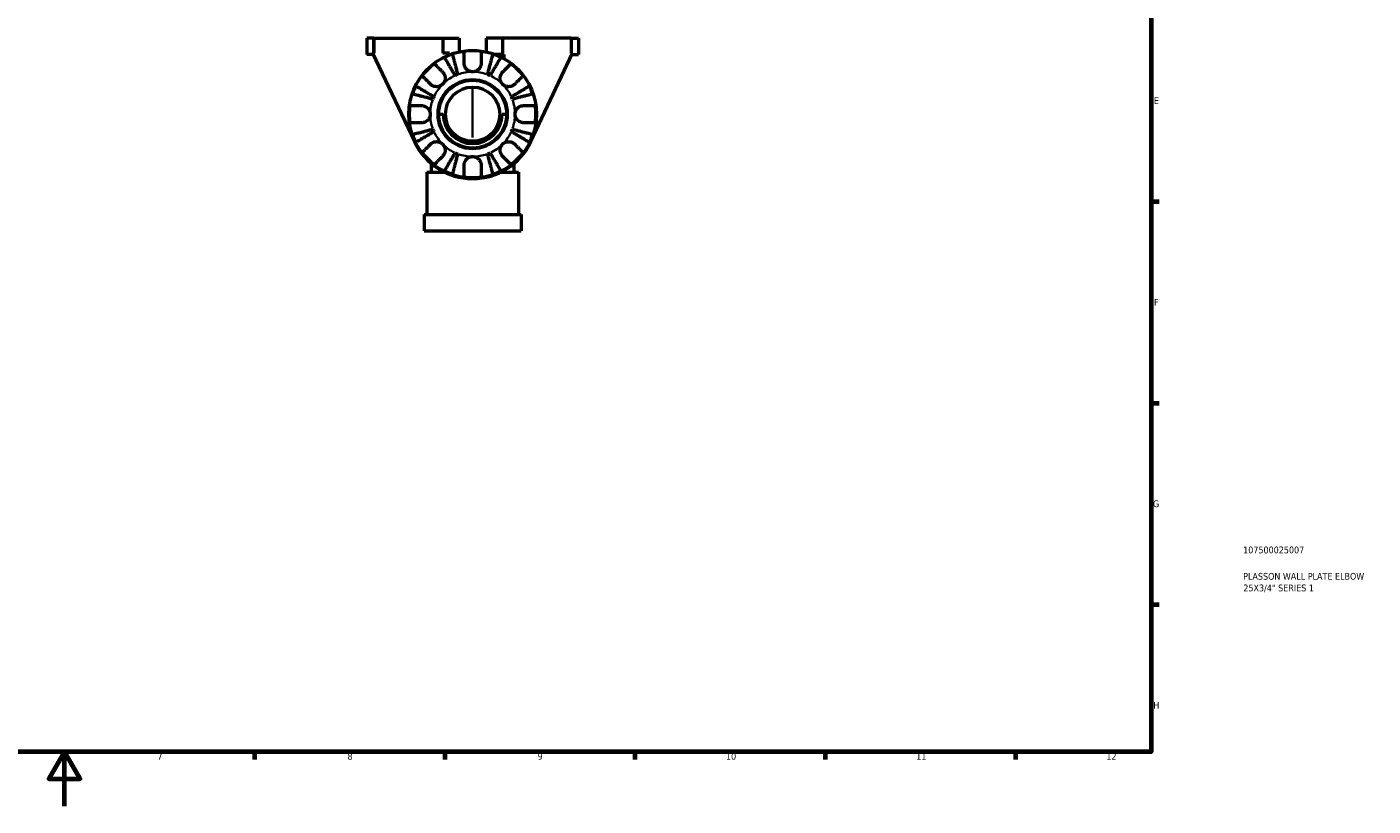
# Model space of a CAD drawing. Header units: millimetres. Extents: x 0 to 903, y 0 to 594.
# Tile 3 of 5: x 407 to 903, y 0 to 287. Entities that reach past the tile are written whole.
import ezdxf

# ---------------------------------------------------------------- set-up
doc = ezdxf.new("R2010")
doc.units = ezdxf.units.MM
for name, color, linetype, lineweight in [('Border (ISO)', 7, 'Continuous', 70), ('Title (ISO)', 7, 'Continuous', 50), ('Visible (ISO)', 7, 'Continuous', 50), ('Visible Narrow (ISO)', 7, 'Continuous', 35)]:
    doc.layers.add(name, color=color, linetype=linetype, lineweight=lineweight)
doc.styles.add('Note Text (ISO)', font='tahoma.ttf')

# ---------------------------------------------------------------- blocks, each defined once
blk = doc.blocks.new('Borders Default Border')
at = {"layer": 'Border (ISO)'}
for p, q in [((821, 222.75), (823.9, 222.75)), ((821, 148.5), (823.9, 148.5)), ((821, 74.25), (823.9, 74.25)), ((490.58, 20), (490.58, 17.1)), ((560.67, 20), (560.67, 17.1)), ((630.75, 20), (630.75, 17.1)), ((700.83, 20), (700.83, 17.1)), ((770.92, 20), (770.92, 17.1))]:
    blk.add_line(p, q, dxfattribs=at)
at = {"layer": 'Border (ISO)', "flags": 128}
for points in [[(20, 20), (20, 574), (821, 574), (821, 20), (20, 20)], [(420.5, 0), (420.5, 20), (414.73, 10), (426.27, 10), (420.5, 20)]]:
    blk.add_lwpolyline(points, dxfattribs=at)
at = {"layer": 'Border (ISO)', "color": 232, "true_color": 0xca0064, "char_height": 2.5, "attachment_point": 7, "style": 'Note Text (ISO)'}
for s, insert in [('E', (821.94, 258.63)), ('F', (822, 184.38)), ('G', (821.61, 110.08)), ('H', (821.74, 35.88)), ('7', (454.77, 17.1)), ('8', (524.81, 17.04)), ('9', (594.88, 17.05)), ('10', (664.29, 17.05)), ('11', (734.37, 17.1)), ('12', (804.46, 17.1))]:
    blk.add_mtext(s, dxfattribs=dict(at, insert=insert))
blk = doc.blocks.new('Title Blocks ISO')
at = {"layer": 'Title (ISO)', "color": 232, "true_color": 0xca0064, "style": 'Note Text (ISO)'}
for tag, p in [('PART_NUMBER_001', (33.84, 73.13)), ('DESCRIPTION_001', (33.84, 63.4)), ('DESCRIPTION_002', (33.91, 59.12))]:
    blk.add_attdef(tag, p, '', height=2.5, dxfattribs=at)

msp = doc.modelspace()

# ---------------------------------------------------------------- linework, layer by layer
at = {"layer": 'Visible (ISO)'}
for p, q in [((534.569, 282.927), (531.924, 282.927)), ((531.924, 282.927), (531.924, 276.927)), ((534.569, 282.927), (534.571, 282.927)), ((534.569, 277.427), (534.569, 282.927)), ((534.571, 282.927), (534.571, 277.427)), ((534.571, 282.927), (559.924, 282.927)), ((559.924, 282.927), (565.924, 282.927)), ((559.924, 282.927), (559.924, 277.427)), ((565.924, 282.927), (565.924, 277.889)), ((575.924, 282.927), (575.924, 277.889)), ((581.924, 282.927), (575.924, 282.927)), ((607.276, 282.927), (581.924, 282.927)), ((581.924, 282.927), (581.924, 276.927)), ((607.278, 282.927), (607.276, 282.927)), ((607.276, 282.927), (607.276, 277.427)), ((607.278, 282.927), (609.924, 282.927)), ((607.278, 282.927), (607.278, 277.427)), ((609.924, 282.927), (609.924, 276.927)), ((534.306, 276.927), (531.924, 276.927)), ((534.071, 277.427), (549.453, 244.804)), ((534.571, 277.427), (534.071, 277.427)), ((562.424, 277.427), (559.924, 277.427)), ((562.424, 276.836), (562.424, 277.427)), ((562.424, 276.927), (562.662, 276.927)), ((581.924, 276.927), (579.185, 276.927)), ((582.424, 276.927), (581.924, 276.927)), ((582.424, 276.927), (582.424, 275.421)), ((592.395, 244.804), (607.776, 277.427)), ((607.776, 277.427), (607.276, 277.427)), ((607.541, 276.927), (609.924, 276.927)), ((558.424, 254.927), (560.071, 254.927)), ((581.776, 254.927), (583.424, 254.927)), ((554.042, 233.527), (560.651, 233.527)), ((554.042, 233.527), (554.042, 217.927)), ((581.196, 233.527), (587.805, 233.527)), ((587.805, 233.527), (587.805, 217.927)), ((553.077, 217.927), (588.77, 217.927)), ((553.077, 217.927), (553.077, 211.927)), ((588.77, 217.927), (588.77, 211.927)), ((553.077, 211.927), (588.77, 211.927))]:
    msp.add_line(p, q, dxfattribs=at)
for radius in [23.5, 12.75, 12.5, 10]:
    msp.add_circle((570.924, 254.927), radius, dxfattribs=at)
for radius, start, end in [(23.341, 82.24391, 97.75609), (23.341, 127.24391, 142.75609), (23.341, 108.62342, 116.37658), (23.341, 63.62342, 71.37658), (23.341, 37.24391, 52.75609), (15.625, 110.66622, 114.33378), (15.625, 65.66622, 69.33378), (23.341, 153.62342, 161.37658), (23.341, 18.62342, 26.37658), (23.341, 172.24391, 187.75609), (15.625, 155.66622, 159.33378), (15.625, 20.66622, 24.33378), (23.341, 352.24391, 7.75609), (15.625, 200.66622, 204.33378), (15.625, 335.66622, 339.33378), (23.341, 198.62342, 206.37658), (23.738, 205.2436, 334.7564), (23.341, 333.62342, 341.37658), (23.341, 217.24391, 232.75609), (15.625, 245.66622, 249.33378), (15.625, 290.66622, 294.33378), (23.341, 307.24391, 322.75609), (23.341, 243.62342, 251.37658), (23.341, 288.62342, 296.37658), (23.341, 262.24391, 277.75609)]:
    msp.add_arc((570.924, 254.927), radius, start, end, dxfattribs=at)
msp.add_ellipse((570.924, 254.927), major_axis=(10.853, 0), ratio=0.9995783, start_param=3.1415927, end_param=6.2831853, dxfattribs=at)
for points, knots in [([(567.774, 273.702), (567.774, 274.035), (567.774, 274.372), (567.774, 275.139), (567.774, 275.553), (567.774, 276.245), (567.774, 276.588), (567.774, 277.18), (567.774, 277.429), (567.774, 277.796), (567.774, 277.951), (567.774, 278.055)], [3.89239507, 3.89239507, 3.89239507, 3.89239507, 3.99831093, 3.99831093, 4.14541915, 4.14541915, 4.2913159, 4.2913159, 4.43721264, 4.43721264, 4.57824766, 4.57824766, 4.57824766, 4.57824766]), ([(574.074, 278.055), (574.074, 277.951), (574.074, 277.796), (574.074, 277.429), (574.074, 277.18), (574.074, 276.588), (574.074, 276.245), (574.074, 275.553), (574.074, 275.139), (574.074, 274.372), (574.074, 274.035), (574.074, 273.702)], [0.14941001, 0.14941001, 0.14941001, 0.14941001, 0.29044502, 0.29044502, 0.43634177, 0.43634177, 0.58223851, 0.58223851, 0.72934673, 0.72934673, 0.83526259, 0.83526259, 0.83526259, 0.83526259]), ([(556.797, 273.508), (556.871, 273.435), (556.98, 273.325), (557.24, 273.066), (557.416, 272.89), (557.834, 272.471), (558.077, 272.229), (558.567, 271.739), (558.859, 271.446), (559.401, 270.904), (559.639, 270.666), (559.875, 270.431)], [0.14941001, 0.14941001, 0.14941001, 0.14941001, 0.29044502, 0.29044502, 0.43634177, 0.43634177, 0.58223851, 0.58223851, 0.72934673, 0.72934673, 0.83526259, 0.83526259, 0.83526259, 0.83526259]), ([(564.485, 269.164), (564.237, 269.586), (563.966, 270.046), (563.435, 270.947), (563.175, 271.389), (562.717, 272.166), (562.477, 272.574), (562.028, 273.336), (561.82, 273.689), (561.47, 274.283), (561.297, 274.577), (560.998, 275.085), (560.872, 275.299), (560.685, 275.615), (560.606, 275.749), (560.554, 275.838)], [3.5133937, 3.5133937, 3.5133937, 3.5133937, 3.6601181, 3.6601181, 3.8068425, 3.8068425, 3.9529976, 3.9529976, 4.0991526, 4.0991526, 4.2449679, 4.2449679, 4.3907831, 4.3907831, 4.5326305, 4.5326305, 4.5326305, 4.5326305]), ([(563.47, 277.046), (563.496, 276.946), (563.535, 276.795), (563.627, 276.44), (563.689, 276.2), (563.836, 275.629), (563.922, 275.298), (564.094, 274.631), (564.197, 274.234), (564.418, 273.378), (564.537, 272.92), (564.763, 272.046), (564.891, 271.551), (565.153, 270.538), (565.287, 270.02), (565.409, 269.547)], [0.1494024, 0.1494024, 0.1494024, 0.1494024, 0.2912498, 0.2912498, 0.4370651, 0.4370651, 0.5828803, 0.5828803, 0.7290354, 0.7290354, 0.8751905, 0.8751905, 1.0219149, 1.0219149, 1.1686392, 1.1686392, 1.1686392, 1.1686392]), ([(570.924, 270.552), (570.704, 270.552), (570.485, 270.575), (570.042, 270.669), (569.818, 270.743), (569.233, 271.013), (568.899, 271.255), (568.422, 271.766), (568.256, 272.003), (568.03, 272.441), (567.954, 272.631), (567.841, 273.021), (567.805, 273.218), (567.778, 273.511), (567.774, 273.607), (567.774, 273.702)], [-2.17667965, -2.17667965, -2.17667965, -2.17667965, -2.11086653, -2.11086653, -2.04055216, -2.04055216, -1.91738302, -1.91738302, -1.82942275, -1.82942275, -1.76558177, -1.76558177, -1.70117883, -1.70117883, -1.66961913, -1.66961913, -1.66961913, -1.66961913]), ([(574.074, 273.702), (574.074, 273.571), (574.065, 273.439), (574.024, 273.114), (573.982, 272.921), (573.856, 272.532), (573.771, 272.338), (573.517, 271.889), (573.33, 271.647), (572.828, 271.163), (572.498, 270.946), (571.752, 270.635), (571.34, 270.552), (570.924, 270.552)], [-0.50816407, -0.50816407, -0.50816407, -0.50816407, -0.46460526, -0.46460526, -0.40154747, -0.40154747, -0.3356183, -0.3356183, -0.24286964, -0.24286964, -0.12490659, -0.12490659, 0, 0, 0, 0]), ([(576.438, 269.547), (576.56, 270.02), (576.694, 270.538), (576.956, 271.551), (577.084, 272.046), (577.31, 272.92), (577.429, 273.378), (577.65, 274.234), (577.753, 274.631), (577.925, 275.298), (578.011, 275.629), (578.159, 276.2), (578.221, 276.44), (578.313, 276.795), (578.352, 276.946), (578.377, 277.046)], [3.5133937, 3.5133937, 3.5133937, 3.5133937, 3.6601181, 3.6601181, 3.8068425, 3.8068425, 3.9529976, 3.9529976, 4.0991526, 4.0991526, 4.2449679, 4.2449679, 4.3907831, 4.3907831, 4.5326305, 4.5326305, 4.5326305, 4.5326305]), ([(581.293, 275.838), (581.241, 275.749), (581.162, 275.615), (580.975, 275.299), (580.85, 275.085), (580.55, 274.577), (580.377, 274.283), (580.027, 273.689), (579.819, 273.336), (579.37, 272.574), (579.13, 272.166), (578.672, 271.389), (578.412, 270.947), (577.881, 270.046), (577.61, 269.586), (577.362, 269.164)], [0.1494024, 0.1494024, 0.1494024, 0.1494024, 0.2912498, 0.2912498, 0.4370651, 0.4370651, 0.5828803, 0.5828803, 0.7290354, 0.7290354, 0.8751905, 0.8751905, 1.0219149, 1.0219149, 1.1686392, 1.1686392, 1.1686392, 1.1686392]), ([(581.972, 270.431), (582.208, 270.666), (582.446, 270.904), (582.988, 271.446), (583.281, 271.739), (583.77, 272.229), (584.013, 272.471), (584.431, 272.89), (584.607, 273.066), (584.867, 273.325), (584.977, 273.435), (585.05, 273.508)], [3.89239507, 3.89239507, 3.89239507, 3.89239507, 3.99831093, 3.99831093, 4.14541915, 4.14541915, 4.2913159, 4.2913159, 4.43721264, 4.43721264, 4.57824766, 4.57824766, 4.57824766, 4.57824766]), ([(555.42, 265.976), (555.185, 266.211), (554.947, 266.45), (554.405, 266.992), (554.112, 267.284), (553.622, 267.774), (553.38, 268.017), (552.961, 268.435), (552.785, 268.611), (552.526, 268.871), (552.416, 268.98), (552.343, 269.053)], [3.89239507, 3.89239507, 3.89239507, 3.89239507, 3.99831093, 3.99831093, 4.14541915, 4.14541915, 4.2913159, 4.2913159, 4.43721264, 4.43721264, 4.57824766, 4.57824766, 4.57824766, 4.57824766]), ([(559.875, 270.431), (559.961, 270.344), (560.043, 270.252), (560.245, 269.997), (560.356, 269.826), (560.547, 269.452), (560.626, 269.252), (560.764, 268.753), (560.803, 268.452), (560.79, 267.756), (560.71, 267.368), (560.402, 266.62), (560.169, 266.27), (559.875, 265.976)], [-0.50766593, -0.50766593, -0.50766593, -0.50766593, -0.46718991, -0.46718991, -0.40200215, -0.40200215, -0.33506637, -0.33506637, -0.24300458, -0.24300458, -0.12488859, -0.12488859, 0, 0, 0, 0]), ([(581.972, 265.976), (581.816, 266.132), (581.677, 266.303), (581.429, 266.685), (581.324, 266.896), (581.126, 267.436), (581.061, 267.771), (581.041, 268.427), (581.08, 268.741), (581.221, 269.251), (581.3, 269.452), (581.491, 269.825), (581.602, 269.997), (581.804, 270.252), (581.886, 270.344), (581.972, 270.431)], [0, 0, 0, 0, 0.06608139, 0.06608139, 0.13667451, 0.13667451, 0.23873403, 0.23873403, 0.33457773, 0.33457773, 0.40157847, 0.40157847, 0.46685307, 0.46685307, 0.50745344, 0.50745344, 0.50745344, 0.50745344]), ([(589.504, 269.053), (589.431, 268.98), (589.322, 268.871), (589.062, 268.611), (588.886, 268.435), (588.468, 268.017), (588.225, 267.774), (587.735, 267.284), (587.443, 266.992), (586.901, 266.45), (586.662, 266.211), (586.427, 265.976)], [0.14941001, 0.14941001, 0.14941001, 0.14941001, 0.29044502, 0.29044502, 0.43634177, 0.43634177, 0.58223851, 0.58223851, 0.72934673, 0.72934673, 0.83526259, 0.83526259, 0.83526259, 0.83526259]), ([(550.013, 265.297), (550.102, 265.245), (550.236, 265.166), (550.552, 264.979), (550.766, 264.853), (551.274, 264.554), (551.568, 264.381), (552.162, 264.031), (552.515, 263.823), (553.277, 263.374), (553.685, 263.134), (554.462, 262.676), (554.904, 262.416), (555.805, 261.885), (556.265, 261.614), (556.687, 261.366)], [0.1494024, 0.1494024, 0.1494024, 0.1494024, 0.2912498, 0.2912498, 0.4370651, 0.4370651, 0.5828803, 0.5828803, 0.7290354, 0.7290354, 0.8751905, 0.8751905, 1.0219149, 1.0219149, 1.1686392, 1.1686392, 1.1686392, 1.1686392]), ([(559.875, 265.976), (559.719, 265.82), (559.548, 265.681), (559.166, 265.433), (558.955, 265.328), (558.415, 265.129), (558.08, 265.065), (557.424, 265.045), (557.11, 265.084), (556.6, 265.225), (556.399, 265.304), (556.026, 265.495), (555.854, 265.606), (555.599, 265.807), (555.507, 265.89), (555.42, 265.976)], [0, 0, 0, 0, 0.06608139, 0.06608139, 0.13667451, 0.13667451, 0.23873403, 0.23873403, 0.33457773, 0.33457773, 0.40157847, 0.40157847, 0.46685307, 0.46685307, 0.50745344, 0.50745344, 0.50745344, 0.50745344]), ([(586.427, 265.976), (586.341, 265.89), (586.249, 265.808), (585.993, 265.606), (585.822, 265.495), (585.449, 265.304), (585.248, 265.225), (584.749, 265.087), (584.448, 265.048), (583.752, 265.061), (583.364, 265.141), (582.616, 265.449), (582.266, 265.682), (581.972, 265.976)], [-0.50766593, -0.50766593, -0.50766593, -0.50766593, -0.46718991, -0.46718991, -0.40200215, -0.40200215, -0.33506637, -0.33506637, -0.24300458, -0.24300458, -0.12488859, -0.12488859, 0, 0, 0, 0]), ([(585.16, 261.366), (585.582, 261.614), (586.042, 261.885), (586.944, 262.416), (587.385, 262.676), (588.162, 263.134), (588.57, 263.374), (589.332, 263.823), (589.686, 264.031), (590.279, 264.381), (590.573, 264.554), (591.081, 264.853), (591.295, 264.979), (591.611, 265.166), (591.745, 265.245), (591.835, 265.297)], [3.5133937, 3.5133937, 3.5133937, 3.5133937, 3.6601181, 3.6601181, 3.8068425, 3.8068425, 3.9529976, 3.9529976, 4.0991526, 4.0991526, 4.2449679, 4.2449679, 4.3907831, 4.3907831, 4.5326305, 4.5326305, 4.5326305, 4.5326305]), ([(547.796, 258.077), (547.9, 258.077), (548.055, 258.077), (548.422, 258.077), (548.671, 258.077), (549.263, 258.077), (549.605, 258.077), (550.298, 258.077), (550.712, 258.077), (551.479, 258.077), (551.815, 258.077), (552.149, 258.077)], [0.14941001, 0.14941001, 0.14941001, 0.14941001, 0.29044502, 0.29044502, 0.43634177, 0.43634177, 0.58223851, 0.58223851, 0.72934673, 0.72934673, 0.83526259, 0.83526259, 0.83526259, 0.83526259]), ([(556.304, 260.442), (555.83, 260.564), (555.313, 260.698), (554.3, 260.96), (553.805, 261.088), (552.931, 261.314), (552.473, 261.433), (551.617, 261.654), (551.22, 261.757), (550.553, 261.929), (550.222, 262.015), (549.651, 262.162), (549.411, 262.224), (549.056, 262.316), (548.905, 262.355), (548.805, 262.381)], [3.5133937, 3.5133937, 3.5133937, 3.5133937, 3.6601181, 3.6601181, 3.8068425, 3.8068425, 3.9529976, 3.9529976, 4.0991526, 4.0991526, 4.2449679, 4.2449679, 4.3907831, 4.3907831, 4.5326305, 4.5326305, 4.5326305, 4.5326305]), ([(552.149, 258.077), (552.279, 258.077), (552.412, 258.069), (552.737, 258.028), (552.93, 257.985), (553.319, 257.859), (553.513, 257.774), (553.962, 257.52), (554.204, 257.334), (554.688, 256.832), (554.905, 256.501), (555.216, 255.756), (555.299, 255.344), (555.299, 254.927)], [-0.50816407, -0.50816407, -0.50816407, -0.50816407, -0.46460526, -0.46460526, -0.40154747, -0.40154747, -0.3356183, -0.3356183, -0.24286964, -0.24286964, -0.12490659, -0.12490659, 0, 0, 0, 0]), ([(593.042, 262.381), (592.942, 262.355), (592.792, 262.316), (592.436, 262.224), (592.196, 262.162), (591.625, 262.015), (591.294, 261.929), (590.628, 261.757), (590.23, 261.654), (589.374, 261.433), (588.916, 261.314), (588.042, 261.088), (587.547, 260.96), (586.534, 260.698), (586.017, 260.564), (585.543, 260.442)], [0.1494024, 0.1494024, 0.1494024, 0.1494024, 0.2912498, 0.2912498, 0.4370651, 0.4370651, 0.5828803, 0.5828803, 0.7290354, 0.7290354, 0.8751905, 0.8751905, 1.0219149, 1.0219149, 1.1686392, 1.1686392, 1.1686392, 1.1686392]), ([(586.549, 254.927), (586.549, 255.147), (586.571, 255.366), (586.665, 255.809), (586.739, 256.032), (587.009, 256.618), (587.251, 256.952), (587.762, 257.429), (587.999, 257.595), (588.437, 257.821), (588.627, 257.897), (589.017, 258.01), (589.215, 258.046), (589.508, 258.073), (589.603, 258.077), (589.699, 258.077)], [-2.17667965, -2.17667965, -2.17667965, -2.17667965, -2.11086653, -2.11086653, -2.04055216, -2.04055216, -1.91738302, -1.91738302, -1.82942275, -1.82942275, -1.76558177, -1.76558177, -1.70117883, -1.70117883, -1.66961913, -1.66961913, -1.66961913, -1.66961913]), ([(589.699, 258.077), (590.032, 258.077), (590.369, 258.077), (591.135, 258.077), (591.549, 258.077), (592.242, 258.077), (592.585, 258.077), (593.176, 258.077), (593.425, 258.077), (593.792, 258.077), (593.947, 258.077), (594.051, 258.077)], [3.89239507, 3.89239507, 3.89239507, 3.89239507, 3.99831093, 3.99831093, 4.14541915, 4.14541915, 4.2913159, 4.2913159, 4.43721264, 4.43721264, 4.57824766, 4.57824766, 4.57824766, 4.57824766]), ([(555.299, 254.927), (555.299, 254.708), (555.276, 254.489), (555.182, 254.045), (555.108, 253.822), (554.838, 253.237), (554.596, 252.902), (554.085, 252.426), (553.848, 252.26), (553.41, 252.034), (553.22, 251.958), (552.83, 251.845), (552.633, 251.809), (552.34, 251.782), (552.244, 251.777), (552.149, 251.777)], [-2.17667965, -2.17667965, -2.17667965, -2.17667965, -2.11086653, -2.11086653, -2.04055216, -2.04055216, -1.91738302, -1.91738302, -1.82942275, -1.82942275, -1.76558177, -1.76558177, -1.70117883, -1.70117883, -1.66961913, -1.66961913, -1.66961913, -1.66961913]), ([(589.699, 251.777), (589.568, 251.777), (589.435, 251.786), (589.11, 251.827), (588.917, 251.869), (588.528, 251.995), (588.334, 252.08), (587.885, 252.334), (587.643, 252.521), (587.159, 253.023), (586.942, 253.353), (586.631, 254.099), (586.549, 254.511), (586.549, 254.927)], [-0.50816407, -0.50816407, -0.50816407, -0.50816407, -0.46460526, -0.46460526, -0.40154747, -0.40154747, -0.3356183, -0.3356183, -0.24286964, -0.24286964, -0.12490659, -0.12490659, 0, 0, 0, 0]), ([(552.149, 251.777), (551.815, 251.777), (551.479, 251.777), (550.712, 251.777), (550.298, 251.777), (549.605, 251.777), (549.263, 251.777), (548.671, 251.777), (548.422, 251.777), (548.055, 251.777), (547.9, 251.777), (547.796, 251.777)], [3.89239507, 3.89239507, 3.89239507, 3.89239507, 3.99831093, 3.99831093, 4.14541915, 4.14541915, 4.2913159, 4.2913159, 4.43721264, 4.43721264, 4.57824766, 4.57824766, 4.57824766, 4.57824766]), ([(548.805, 247.474), (548.905, 247.499), (549.056, 247.538), (549.411, 247.63), (549.651, 247.692), (550.222, 247.84), (550.553, 247.926), (551.22, 248.098), (551.617, 248.201), (552.473, 248.422), (552.931, 248.541), (553.805, 248.767), (554.3, 248.895), (555.313, 249.157), (555.83, 249.29), (556.304, 249.413)], [0.1494024, 0.1494024, 0.1494024, 0.1494024, 0.2912498, 0.2912498, 0.4370651, 0.4370651, 0.5828803, 0.5828803, 0.7290354, 0.7290354, 0.8751905, 0.8751905, 1.0219149, 1.0219149, 1.1686392, 1.1686392, 1.1686392, 1.1686392]), ([(556.687, 248.489), (556.265, 248.241), (555.805, 247.97), (554.904, 247.439), (554.462, 247.179), (553.685, 246.721), (553.277, 246.481), (552.515, 246.032), (552.162, 245.824), (551.568, 245.474), (551.274, 245.301), (550.766, 245.001), (550.552, 244.876), (550.236, 244.689), (550.102, 244.61), (550.013, 244.558)], [3.5133937, 3.5133937, 3.5133937, 3.5133937, 3.6601181, 3.6601181, 3.8068425, 3.8068425, 3.9529976, 3.9529976, 4.0991526, 4.0991526, 4.2449679, 4.2449679, 4.3907831, 4.3907831, 4.5326305, 4.5326305, 4.5326305, 4.5326305]), ([(591.835, 244.558), (591.745, 244.61), (591.611, 244.689), (591.295, 244.876), (591.081, 245.001), (590.573, 245.301), (590.279, 245.474), (589.686, 245.824), (589.332, 246.032), (588.57, 246.481), (588.162, 246.721), (587.385, 247.179), (586.944, 247.439), (586.042, 247.97), (585.582, 248.241), (585.16, 248.489)], [0.1494024, 0.1494024, 0.1494024, 0.1494024, 0.2912498, 0.2912498, 0.4370651, 0.4370651, 0.5828803, 0.5828803, 0.7290354, 0.7290354, 0.8751905, 0.8751905, 1.0219149, 1.0219149, 1.1686392, 1.1686392, 1.1686392, 1.1686392]), ([(585.543, 249.413), (586.017, 249.29), (586.534, 249.157), (587.547, 248.895), (588.042, 248.767), (588.916, 248.541), (589.374, 248.422), (590.23, 248.201), (590.628, 248.098), (591.294, 247.926), (591.625, 247.84), (592.196, 247.692), (592.436, 247.63), (592.792, 247.538), (592.942, 247.499), (593.042, 247.474)], [3.5133937, 3.5133937, 3.5133937, 3.5133937, 3.6601181, 3.6601181, 3.8068425, 3.8068425, 3.9529976, 3.9529976, 4.0991526, 4.0991526, 4.2449679, 4.2449679, 4.3907831, 4.3907831, 4.5326305, 4.5326305, 4.5326305, 4.5326305]), ([(594.051, 251.777), (593.947, 251.777), (593.792, 251.777), (593.425, 251.777), (593.176, 251.777), (592.585, 251.777), (592.242, 251.777), (591.549, 251.777), (591.135, 251.777), (590.369, 251.777), (590.032, 251.777), (589.699, 251.777)], [0.14941001, 0.14941001, 0.14941001, 0.14941001, 0.29044502, 0.29044502, 0.43634177, 0.43634177, 0.58223851, 0.58223851, 0.72934673, 0.72934673, 0.83526259, 0.83526259, 0.83526259, 0.83526259]), ([(552.343, 240.801), (552.416, 240.874), (552.526, 240.984), (552.785, 241.244), (552.961, 241.42), (553.38, 241.838), (553.622, 242.081), (554.112, 242.57), (554.405, 242.863), (554.947, 243.405), (555.185, 243.643), (555.42, 243.879)], [0.14941001, 0.14941001, 0.14941001, 0.14941001, 0.29044502, 0.29044502, 0.43634177, 0.43634177, 0.58223851, 0.58223851, 0.72934673, 0.72934673, 0.83526259, 0.83526259, 0.83526259, 0.83526259]), ([(555.42, 243.879), (555.506, 243.965), (555.598, 244.047), (555.854, 244.249), (556.025, 244.359), (556.399, 244.551), (556.599, 244.63), (557.098, 244.768), (557.399, 244.806), (558.095, 244.794), (558.483, 244.714), (559.231, 244.406), (559.581, 244.173), (559.875, 243.879)], [-0.50766593, -0.50766593, -0.50766593, -0.50766593, -0.46718991, -0.46718991, -0.40200215, -0.40200215, -0.33506637, -0.33506637, -0.24300458, -0.24300458, -0.12488859, -0.12488859, 0, 0, 0, 0]), ([(559.875, 243.879), (560.031, 243.723), (560.17, 243.551), (560.418, 243.169), (560.523, 242.958), (560.722, 242.419), (560.786, 242.084), (560.806, 241.428), (560.767, 241.114), (560.626, 240.603), (560.547, 240.403), (560.356, 240.029), (560.245, 239.858), (560.043, 239.603), (559.961, 239.51), (559.875, 239.424)], [0, 0, 0, 0, 0.06608139, 0.06608139, 0.13667451, 0.13667451, 0.23873403, 0.23873403, 0.33457773, 0.33457773, 0.40157847, 0.40157847, 0.46685307, 0.46685307, 0.50745344, 0.50745344, 0.50745344, 0.50745344]), ([(581.972, 239.424), (581.886, 239.51), (581.804, 239.602), (581.602, 239.858), (581.491, 240.029), (581.3, 240.402), (581.221, 240.603), (581.083, 241.102), (581.045, 241.403), (581.057, 242.099), (581.137, 242.487), (581.445, 243.235), (581.678, 243.584), (581.972, 243.879)], [-0.50766593, -0.50766593, -0.50766593, -0.50766593, -0.46718991, -0.46718991, -0.40200215, -0.40200215, -0.33506637, -0.33506637, -0.24300458, -0.24300458, -0.12488859, -0.12488859, 0, 0, 0, 0]), ([(581.972, 243.879), (582.128, 244.035), (582.3, 244.174), (582.682, 244.422), (582.893, 244.527), (583.432, 244.725), (583.767, 244.79), (584.423, 244.81), (584.737, 244.771), (585.248, 244.63), (585.448, 244.551), (585.822, 244.36), (585.993, 244.249), (586.248, 244.047), (586.341, 243.965), (586.427, 243.879)], [0, 0, 0, 0, 0.06608139, 0.06608139, 0.13667451, 0.13667451, 0.23873403, 0.23873403, 0.33457773, 0.33457773, 0.40157847, 0.40157847, 0.46685307, 0.46685307, 0.50745344, 0.50745344, 0.50745344, 0.50745344]), ([(586.427, 243.879), (586.662, 243.643), (586.901, 243.405), (587.443, 242.863), (587.735, 242.57), (588.225, 242.081), (588.468, 241.838), (588.886, 241.42), (589.062, 241.244), (589.322, 240.984), (589.431, 240.874), (589.504, 240.801)], [3.89239507, 3.89239507, 3.89239507, 3.89239507, 3.99831093, 3.99831093, 4.14541915, 4.14541915, 4.2913159, 4.2913159, 4.43721264, 4.43721264, 4.57824766, 4.57824766, 4.57824766, 4.57824766]), ([(559.875, 239.424), (559.639, 239.189), (559.401, 238.95), (558.859, 238.408), (558.567, 238.116), (558.077, 237.626), (557.834, 237.383), (557.416, 236.965), (557.24, 236.789), (556.98, 236.529), (556.871, 236.42), (556.797, 236.346)], [3.89239507, 3.89239507, 3.89239507, 3.89239507, 3.99831093, 3.99831093, 4.14541915, 4.14541915, 4.2913159, 4.2913159, 4.43721264, 4.43721264, 4.57824766, 4.57824766, 4.57824766, 4.57824766]), ([(560.554, 234.016), (560.606, 234.105), (560.685, 234.239), (560.872, 234.556), (560.998, 234.77), (561.297, 235.277), (561.47, 235.572), (561.82, 236.165), (562.028, 236.519), (562.477, 237.281), (562.717, 237.689), (563.175, 238.466), (563.435, 238.907), (563.966, 239.809), (564.237, 240.269), (564.485, 240.69)], [0.1494024, 0.1494024, 0.1494024, 0.1494024, 0.2912498, 0.2912498, 0.4370651, 0.4370651, 0.5828803, 0.5828803, 0.7290354, 0.7290354, 0.8751905, 0.8751905, 1.0219149, 1.0219149, 1.1686392, 1.1686392, 1.1686392, 1.1686392]), ([(565.409, 240.308), (565.287, 239.834), (565.153, 239.317), (564.891, 238.304), (564.763, 237.808), (564.537, 236.935), (564.418, 236.477), (564.197, 235.621), (564.094, 235.223), (563.922, 234.557), (563.836, 234.226), (563.689, 233.655), (563.627, 233.415), (563.535, 233.059), (563.496, 232.909), (563.47, 232.809)], [3.5133937, 3.5133937, 3.5133937, 3.5133937, 3.6601181, 3.6601181, 3.8068425, 3.8068425, 3.9529976, 3.9529976, 4.0991526, 4.0991526, 4.2449679, 4.2449679, 4.3907831, 4.3907831, 4.5326305, 4.5326305, 4.5326305, 4.5326305]), ([(567.774, 236.152), (567.774, 236.165), (567.774, 236.177), (567.776, 236.359), (567.791, 236.53), (567.848, 236.85), (567.885, 236.998), (567.992, 237.321), (568.067, 237.494), (568.313, 237.944), (568.512, 238.205), (569.029, 238.698), (569.355, 238.911), (570.095, 239.22), (570.507, 239.302), (570.924, 239.302)], [-0.51072287, -0.51072287, -0.51072287, -0.51072287, -0.50653573, -0.50653573, -0.4498196, -0.4498196, -0.40070764, -0.40070764, -0.34173664, -0.34173664, -0.24159774, -0.24159774, -0.12498377, -0.12498377, 0, 0, 0, 0]), ([(570.924, 239.302), (571.174, 239.302), (571.424, 239.272), (571.934, 239.148), (572.193, 239.049), (572.789, 238.723), (573.102, 238.463), (573.529, 237.944), (573.671, 237.716), (573.854, 237.32), (573.912, 237.161), (573.999, 236.85), (574.029, 236.7), (574.065, 236.417), (574.074, 236.284), (574.074, 236.152)], [0, 0, 0, 0, 0.07514839, 0.07514839, 0.15775683, 0.15775683, 0.27887104, 0.27887104, 0.36056434, 0.36056434, 0.41315921, 0.41315921, 0.46174689, 0.46174689, 0.50485698, 0.50485698, 0.50485698, 0.50485698]), ([(578.377, 232.809), (578.352, 232.909), (578.313, 233.059), (578.221, 233.415), (578.159, 233.655), (578.011, 234.226), (577.925, 234.557), (577.753, 235.223), (577.65, 235.621), (577.429, 236.477), (577.31, 236.935), (577.084, 237.808), (576.956, 238.304), (576.694, 239.317), (576.56, 239.834), (576.438, 240.308)], [0.1494024, 0.1494024, 0.1494024, 0.1494024, 0.2912498, 0.2912498, 0.4370651, 0.4370651, 0.5828803, 0.5828803, 0.7290354, 0.7290354, 0.8751905, 0.8751905, 1.0219149, 1.0219149, 1.1686392, 1.1686392, 1.1686392, 1.1686392]), ([(577.362, 240.69), (577.61, 240.269), (577.881, 239.809), (578.412, 238.907), (578.672, 238.466), (579.13, 237.689), (579.37, 237.281), (579.819, 236.519), (580.027, 236.165), (580.377, 235.572), (580.55, 235.277), (580.85, 234.77), (580.975, 234.556), (581.162, 234.239), (581.241, 234.105), (581.293, 234.016)], [3.5133937, 3.5133937, 3.5133937, 3.5133937, 3.6601181, 3.6601181, 3.8068425, 3.8068425, 3.9529976, 3.9529976, 4.0991526, 4.0991526, 4.2449679, 4.2449679, 4.3907831, 4.3907831, 4.5326305, 4.5326305, 4.5326305, 4.5326305]), ([(585.05, 236.346), (584.977, 236.42), (584.867, 236.529), (584.607, 236.789), (584.431, 236.965), (584.013, 237.383), (583.77, 237.626), (583.281, 238.116), (582.988, 238.408), (582.446, 238.95), (582.208, 239.189), (581.972, 239.424)], [0.14941001, 0.14941001, 0.14941001, 0.14941001, 0.29044502, 0.29044502, 0.43634177, 0.43634177, 0.58223851, 0.58223851, 0.72934673, 0.72934673, 0.83526259, 0.83526259, 0.83526259, 0.83526259]), ([(567.774, 231.8), (567.774, 231.903), (567.774, 232.059), (567.774, 232.426), (567.774, 232.675), (567.774, 233.266), (567.774, 233.609), (567.774, 234.302), (567.774, 234.716), (567.774, 235.482), (567.774, 235.819), (567.774, 236.152)], [0.14941001, 0.14941001, 0.14941001, 0.14941001, 0.29044502, 0.29044502, 0.43634177, 0.43634177, 0.58223851, 0.58223851, 0.72934673, 0.72934673, 0.83526259, 0.83526259, 0.83526259, 0.83526259]), ([(574.074, 236.152), (574.074, 235.819), (574.074, 235.482), (574.074, 234.716), (574.074, 234.302), (574.074, 233.609), (574.074, 233.266), (574.074, 232.675), (574.074, 232.426), (574.074, 232.059), (574.074, 231.903), (574.074, 231.8)], [3.89239507, 3.89239507, 3.89239507, 3.89239507, 3.99831093, 3.99831093, 4.14541915, 4.14541915, 4.2913159, 4.2913159, 4.43721264, 4.43721264, 4.57824766, 4.57824766, 4.57824766, 4.57824766])]:
    msp.add_open_spline(points, degree=3, knots=knots, dxfattribs=at)
for points in [[(555.73, 233.527), (555.73, 234.583), (555.73, 235.642), (555.73, 236.689)], [(586.117, 236.689), (586.117, 235.642), (586.117, 234.583), (586.117, 233.527)]]:
    msp.add_open_spline(points, degree=3, dxfattribs=at)
at = {"layer": 'Visible Narrow (ISO)'}
msp.add_line((570.924, 246.394), (570.924, 264.53), dxfattribs=at)
for start, end in [(115.36709, 133.96669), (91.03331, 109.63291), (70.36709, 88.96669), (46.03331, 64.63291), (136.03331, 154.63291), (25.36709, 43.96669), (160.36709, 178.96669), (1.03331, 19.63291), (181.03331, 199.63291), (340.36709, 358.96669), (205.36709, 223.96669), (316.03331, 334.63291), (226.03331, 244.63291), (295.36709, 313.96669), (250.36709, 268.96669), (271.03331, 289.63291)]:
    msp.add_arc((570.924, 254.927), 15.625, start, end, dxfattribs=at)

# ---------------------------------------------------------------- block references
msp.add_blockref('Borders Default Border', (0, 0))
msp.add_blockref('Title Blocks ISO', (821, 20)).add_auto_attribs({'PART_NUMBER_001': '107500025007', 'DESCRIPTION_001': 'PLASSON WALL PLATE ELBOW', 'DESCRIPTION_002': '25X3/4" SERIES 1'})

doc.saveas('drawing.dxf')
